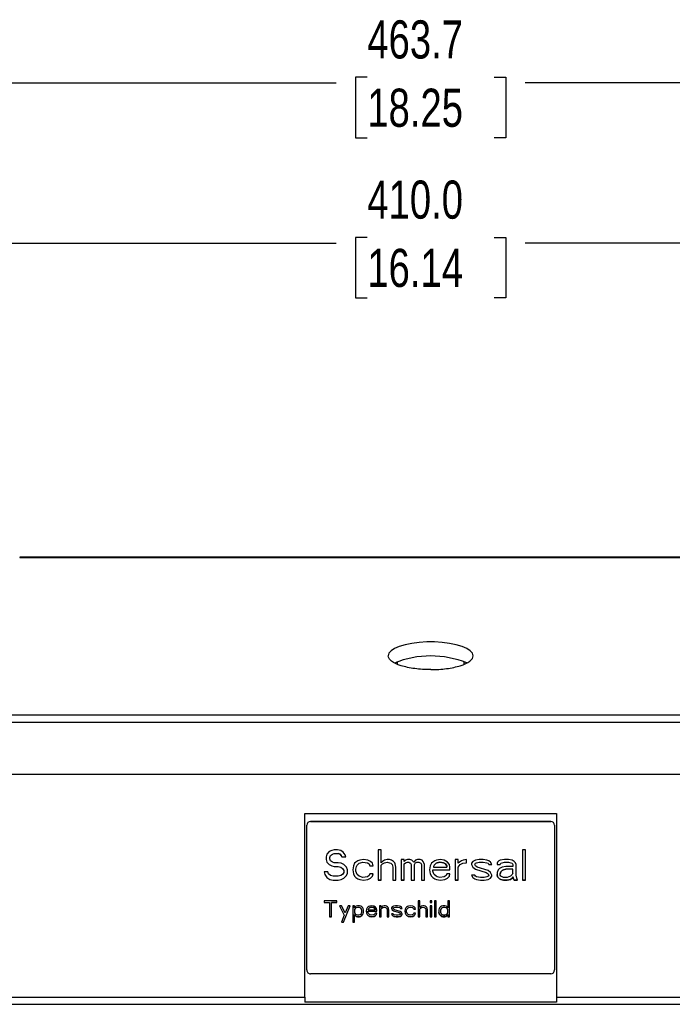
# Model space of a CAD drawing. Header units: millimetres. Extents: x 0 to 1118, y 0 to 848.
# Tile 8 of 17: x 306 to 477, y 368 to 626. Entities that reach past the tile are written whole.
import ezdxf

# ---------------------------------------------------------------- set-up
doc = ezdxf.new("R2010")
doc.units = ezdxf.units.MM
doc.layers.add('DIMENSIONS', color=140, linetype='Continuous', lineweight=25)
doc.styles.add('SLDTEXTSTYLE0', font='TXT', dxfattribs={"width": 0.75})
doc.dimstyles.new('SLDDIMSTYLE0', dxfattribs={"dimtxt": 10, "dimasz": 10, "dimexe": 0, "dimexo": 0.0625, "dimgap": 2.5, "dimtad": 0, "dimtih": 1, "dimtoh": 1, "dimdec": 1, "dimrnd": 1e-09, "dimzin": 12, "dimdsep": 46, "dimtxsty": 'SLDTEXTSTYLE0', "dimsah": 1, "dimcen": 0.09, "dimadec": 0, "dimazin": 3, "dimtfac": 1, "dimtdec": 1, "dimtofl": 0, "dimtmove": 0, "dimatfit": 3, "dimfxl": 0, "dimfrac": 2, "dimtolj": 1, "dimtzin": 12, "dimarcsym": 0})
doc.dimstyles.new('SLDDIMSTYLE2', dxfattribs={"dimtxt": 10, "dimasz": 10, "dimexe": 0, "dimexo": 0.0625, "dimgap": 2.5, "dimtad": 0, "dimtih": 1, "dimtoh": 1, "dimdec": 1, "dimrnd": 1e-09, "dimzin": 4, "dimdsep": 46, "dimtxsty": 'SLDTEXTSTYLE0', "dimsah": 1, "dimcen": 0.09, "dimadec": 0, "dimazin": 1, "dimtfac": 1, "dimtdec": 1, "dimtofl": 0, "dimtmove": 0, "dimatfit": 3, "dimfxl": 0, "dimfrac": 2, "dimtolj": 1, "dimtzin": 12, "dimarcsym": 0})

# ---------------------------------------------------------------- blocks, each defined once
blk = doc.blocks.new('_D_3')
at = {"layer": 'DIMENSIONS'}
for p, q in [((208.36, 508.12), (208.36, 571.07)), ((618.36, 508.12), (618.36, 571.07)), ((396.74, 569.37), (393.69, 569.37)), ((393.69, 569.37), (393.69, 553.49)), ((429.99, 569.37), (433.03, 569.37)), ((433.03, 569.37), (433.03, 553.49)), ((208.36, 567.89), (388.62, 567.89)), ((618.36, 567.89), (438.11, 567.89)), ((393.69, 553.49), (396.74, 553.49)), ((433.03, 553.49), (429.99, 553.49))]:
    blk.add_line(p, q, dxfattribs=at)
for points in [[(208.36, 567.89), (218.36, 566.36), (218.36, 569.43)], [(618.36, 567.89), (608.36, 569.43), (608.36, 566.36)]]:
    blk.add_solid(points, dxfattribs=at)
at = {"layer": 'DIMENSIONS', "char_height": 10, "attachment_point": 1, "style": 'SLDTEXTSTYLE0'}
for s, insert in [('410.0', (396.74, 584.29)), ('16.14', (396.74, 566.38))]:
    blk.add_mtext(s, dxfattribs=dict(at, insert=insert))
blk = doc.blocks.new('_D_4')
at = {"layer": 'DIMENSIONS'}
for p, q in [((181.53, 552.72), (181.53, 613.07)), ((645.2, 552.72), (645.2, 613.07)), ((181.53, 609.89), (388.62, 609.89)), ((396.74, 611.37), (393.69, 611.37)), ((393.69, 611.37), (393.69, 595.49)), ((429.99, 611.37), (433.03, 611.37)), ((433.03, 611.37), (433.03, 595.49)), ((645.2, 609.89), (438.11, 609.89)), ((393.69, 595.49), (396.74, 595.49)), ((433.03, 595.49), (429.99, 595.49))]:
    blk.add_line(p, q, dxfattribs=at)
for points in [[(181.53, 609.89), (191.53, 608.36), (191.53, 611.43)], [(645.2, 609.89), (635.2, 611.43), (635.2, 608.36)]]:
    blk.add_solid(points, dxfattribs=at)
at = {"layer": 'DIMENSIONS', "char_height": 10, "attachment_point": 1, "style": 'SLDTEXTSTYLE0'}
for s, insert in [('463.7', (396.74, 626.29)), ('18.25', (396.74, 608.38))]:
    blk.add_mtext(s, dxfattribs=dict(at, insert=insert))

msp = doc.modelspace()

# ---------------------------------------------------------------- linework, layer by layer
for p, q in [((521.14, 485.56), (305.59, 485.56)), ((305.59, 485.56), (305.59, 485.45)), ((305.59, 485.45), (521.14, 485.45)), ((404.61, 458.13), (404.61, 457.46)), ((422.12, 457.44), (422.12, 458.13)), ((529.57, 444.06), (297.15, 444.06)), ((297.15, 442.27), (529.57, 442.27)), ((582, 428.56), (244.72, 428.56)), ((380.36, 370.16), (380.36, 418.26)), ((380.36, 418.26), (446.36, 418.26)), ((381.86, 416.21), (444.86, 416.21)), ((381.86, 416.21), (381.86, 416.21)), ((444.86, 416.21), (381.86, 416.21)), ((444.86, 416.21), (444.86, 416.21)), ((446.36, 418.26), (446.36, 370.16)), ((380.86, 415.21), (380.86, 415.22)), ((380.86, 377.26), (380.86, 415.21)), ((445.86, 415.21), (445.86, 415.22)), ((445.86, 415.21), (445.86, 377.26)), ((386.76, 408.29), (386.09, 407.61)), ((387.42, 408.63), (386.76, 408.29)), ((388.09, 408.8), (387.42, 408.63)), ((388.92, 408.8), (388.09, 408.8)), ((389.76, 408.63), (388.92, 408.8)), ((390.42, 408.12), (389.76, 408.63)), ((390.92, 407.44), (390.42, 408.12)), ((400.42, 408.8), (399.59, 408.8)), ((399.59, 408.8), (399.59, 400.81)), ((400.42, 405.4), (400.42, 408.8)), ((438.26, 408.8), (437.42, 408.8)), ((437.42, 408.8), (437.42, 400.81)), ((438.26, 400.81), (438.26, 408.8)), ((386.09, 407.61), (385.92, 406.93)), ((385.92, 406.93), (385.92, 406.25)), ((385.92, 406.25), (386.09, 405.57)), ((385.92, 406.25), (386.09, 405.57)), ((386.09, 405.57), (386.76, 404.89)), ((386.09, 405.57), (386.09, 405.57)), ((386.09, 405.57), (386.76, 404.89)), ((386.92, 406.76), (387.09, 407.27)), ((386.92, 406.76), (387.09, 407.27)), ((386.92, 406.42), (386.92, 406.76)), ((386.92, 406.76), (386.92, 406.76)), ((387.09, 405.91), (386.92, 406.42)), ((387.09, 407.27), (387.59, 407.61)), ((387.09, 407.27), (387.59, 407.61)), ((387.09, 407.27), (387.09, 407.27)), ((387.59, 405.57), (387.09, 405.91)), ((387.59, 407.61), (388.09, 407.78)), ((387.59, 407.61), (388.09, 407.78)), ((387.59, 407.61), (387.59, 407.61)), ((388.09, 405.4), (387.59, 405.57)), ((388.09, 407.78), (389.09, 407.78)), ((388.09, 407.78), (388.09, 407.78)), ((388.09, 407.78), (389.09, 407.78)), ((389.09, 405.4), (388.09, 405.4)), ((389.09, 407.78), (389.59, 407.61)), ((389.09, 407.78), (389.09, 407.78)), ((389.59, 407.61), (389.09, 407.78)), ((389.92, 405.23), (389.09, 405.4)), ((389.59, 407.61), (389.92, 407.27)), ((389.59, 407.61), (389.59, 407.61)), ((389.92, 407.27), (389.59, 407.61)), ((389.92, 407.27), (390.09, 406.93)), ((389.92, 407.27), (389.92, 407.27)), ((390.09, 406.93), (389.92, 407.27)), ((390.09, 406.93), (391.09, 406.93)), ((390.09, 406.93), (390.09, 406.93)), ((390.09, 406.93), (391.09, 406.93)), ((391.09, 406.93), (390.92, 407.44)), ((393.76, 405.57), (393.42, 405.23)), ((394.26, 405.91), (393.76, 405.57)), ((394.76, 406.08), (394.26, 405.91)), ((394.59, 405.23), (394.92, 405.4)), ((394.59, 405.23), (394.92, 405.4)), ((395.76, 406.25), (394.76, 406.08)), ((394.92, 405.4), (395.59, 405.57)), ((394.92, 405.4), (395.59, 405.57)), ((394.92, 405.4), (394.92, 405.4)), ((395.59, 405.57), (396.76, 405.4)), ((395.59, 405.57), (395.59, 405.57)), ((395.59, 405.57), (396.76, 405.4)), ((396.92, 406.08), (395.76, 406.25)), ((396.76, 405.4), (397.26, 405.06)), ((396.76, 405.4), (396.76, 405.4)), ((396.76, 405.4), (397.26, 405.06)), ((397.59, 405.74), (396.92, 406.08)), ((398.09, 405.23), (397.59, 405.74)), ((400.76, 405.74), (400.42, 405.4)), ((401.26, 406.08), (400.76, 405.74)), ((400.76, 405.06), (401.26, 405.4)), ((400.76, 405.06), (401.26, 405.4)), ((401.92, 406.25), (401.26, 406.08)), ((401.26, 405.4), (401.92, 405.57)), ((401.26, 405.4), (401.92, 405.57)), ((401.26, 405.4), (401.26, 405.4)), ((402.59, 406.25), (401.92, 406.25)), ((401.92, 405.57), (402.59, 405.4)), ((401.92, 405.57), (402.59, 405.4)), ((401.92, 405.57), (401.92, 405.57)), ((403.09, 406.08), (402.59, 406.25)), ((402.59, 405.4), (402.92, 405.23)), ((402.59, 405.4), (402.92, 405.23)), ((402.59, 405.4), (402.59, 405.4)), ((403.59, 405.74), (403.09, 406.08)), ((403.92, 405.4), (403.59, 405.74)), ((404.09, 405.06), (403.92, 405.4)), ((406.42, 406.25), (405.59, 406.25)), ((405.59, 406.25), (405.59, 400.81)), ((406.42, 405.74), (406.42, 406.25)), ((406.76, 406.08), (406.42, 405.74)), ((406.42, 405.06), (406.76, 405.4)), ((406.42, 405.06), (406.76, 405.4)), ((407.26, 406.25), (406.76, 406.08)), ((406.76, 405.4), (407.26, 405.57)), ((406.76, 405.4), (407.26, 405.57)), ((406.76, 405.4), (406.76, 405.4)), ((407.92, 406.25), (407.26, 406.25)), ((407.26, 405.57), (407.59, 405.57)), ((407.26, 405.57), (407.26, 405.57)), ((407.26, 405.57), (407.59, 405.57)), ((407.59, 405.57), (407.92, 405.4)), ((407.59, 405.57), (407.59, 405.57)), ((407.59, 405.57), (407.92, 405.4)), ((408.42, 406.08), (407.92, 406.25)), ((407.92, 405.4), (408.09, 405.23)), ((407.92, 405.4), (407.92, 405.4)), ((407.92, 405.4), (408.09, 405.23)), ((408.92, 405.57), (408.42, 406.08)), ((409.42, 406.08), (408.92, 405.57)), ((409.26, 405.23), (409.42, 405.4)), ((409.26, 405.23), (409.42, 405.4)), ((409.92, 406.25), (409.42, 406.08)), ((409.42, 405.4), (409.76, 405.57)), ((409.42, 405.4), (409.76, 405.57)), ((409.42, 405.4), (409.42, 405.4)), ((409.76, 405.57), (410.26, 405.57)), ((409.76, 405.57), (409.76, 405.57)), ((409.76, 405.57), (410.26, 405.57)), ((410.59, 406.25), (409.92, 406.25)), ((410.26, 405.57), (410.59, 405.4)), ((410.26, 405.57), (410.26, 405.57)), ((410.26, 405.57), (410.59, 405.4)), ((411.09, 406.08), (410.59, 406.25)), ((410.59, 405.4), (410.76, 405.23)), ((410.59, 405.4), (410.59, 405.4)), ((410.59, 405.4), (410.76, 405.23)), ((411.42, 405.74), (411.09, 406.08)), ((411.76, 404.89), (411.42, 405.74)), ((413.92, 405.57), (413.59, 405.23)), ((414.42, 405.91), (413.92, 405.57)), ((414.92, 406.08), (414.42, 405.91)), ((414.76, 405.23), (415.09, 405.4)), ((415.09, 405.4), (414.76, 405.23)), ((415.92, 406.25), (414.92, 406.08)), ((415.09, 405.4), (415.76, 405.57)), ((415.76, 405.57), (415.09, 405.4)), ((415.09, 405.4), (415.09, 405.4)), ((415.76, 405.57), (416.76, 405.4)), ((415.76, 405.57), (415.76, 405.57)), ((416.76, 405.4), (415.76, 405.57)), ((416.92, 406.08), (415.92, 406.25)), ((416.76, 405.4), (417.26, 405.06)), ((416.76, 405.4), (416.76, 405.4)), ((417.26, 405.06), (416.76, 405.4)), ((417.76, 405.57), (416.92, 406.08)), ((418.26, 404.89), (417.76, 405.57)), ((420.59, 406.25), (419.76, 406.25)), ((419.76, 406.25), (419.76, 400.81)), ((420.59, 405.23), (420.59, 406.25)), ((420.92, 405.57), (420.59, 405.23)), ((421.42, 405.91), (420.92, 405.57)), ((421.92, 406.08), (421.42, 405.91)), ((421.76, 405.23), (422.76, 405.4)), ((421.76, 405.23), (422.76, 405.4)), ((422.76, 406.25), (421.92, 406.08)), ((422.76, 405.4), (422.76, 406.25)), ((424.42, 405.74), (424.09, 405.23)), ((425.09, 406.08), (424.42, 405.74)), ((426.09, 406.25), (425.09, 406.08)), ((425.09, 405.23), (425.42, 405.4)), ((425.09, 405.23), (425.42, 405.4)), ((425.42, 405.4), (426.09, 405.57)), ((425.42, 405.4), (426.09, 405.57)), ((425.42, 405.4), (425.42, 405.4)), ((427.09, 406.25), (426.09, 406.25)), ((426.09, 405.57), (427.09, 405.57)), ((426.09, 405.57), (426.09, 405.57)), ((426.09, 405.57), (427.09, 405.57)), ((428.09, 406.08), (427.09, 406.25)), ((427.09, 405.57), (428.09, 405.4)), ((427.09, 405.57), (427.09, 405.57)), ((427.09, 405.57), (428.09, 405.4)), ((428.59, 405.91), (428.09, 406.08)), ((428.09, 405.4), (428.42, 405.23)), ((428.09, 405.4), (428.09, 405.4)), ((428.09, 405.4), (428.42, 405.23)), ((429.09, 405.57), (428.59, 405.91)), ((429.42, 404.89), (429.09, 405.57)), ((430.92, 405.57), (430.76, 405.23)), ((431.26, 405.91), (430.92, 405.57)), ((431.59, 406.08), (431.26, 405.91)), ((432.76, 406.25), (431.59, 406.08)), ((431.76, 405.23), (432.09, 405.4)), ((431.76, 405.23), (432.09, 405.4)), ((432.09, 405.4), (432.76, 405.57)), ((432.09, 405.4), (432.76, 405.57)), ((432.09, 405.4), (432.09, 405.4)), ((433.76, 406.25), (432.76, 406.25)), ((432.76, 405.57), (433.76, 405.57)), ((432.76, 405.57), (432.76, 405.57)), ((432.76, 405.57), (433.76, 405.57)), ((434.76, 406.08), (433.76, 406.25)), ((433.76, 405.57), (434.42, 405.4)), ((433.76, 405.57), (433.76, 405.57)), ((433.76, 405.57), (434.42, 405.4)), ((434.42, 405.4), (434.76, 405.23)), ((434.42, 405.4), (434.42, 405.4)), ((434.42, 405.4), (434.76, 405.23)), ((435.26, 405.74), (434.76, 406.08)), ((435.59, 405.4), (435.26, 405.74)), ((435.76, 404.89), (435.59, 405.4)), ((386.42, 403.02), (385.42, 403.02)), ((385.42, 403.02), (385.59, 402.34)), ((385.42, 403.02), (385.59, 402.34)), ((386.59, 402.51), (386.42, 403.02)), ((386.76, 404.89), (387.42, 404.55)), ((386.76, 404.89), (387.42, 404.55)), ((386.76, 404.89), (386.76, 404.89)), ((387.42, 404.55), (388.09, 404.38)), ((387.42, 404.55), (388.09, 404.38)), ((387.42, 404.55), (387.42, 404.55)), ((388.09, 404.38), (389.09, 404.38)), ((388.09, 404.38), (389.09, 404.38)), ((388.09, 404.38), (388.09, 404.38)), ((389.09, 404.38), (389.76, 404.21)), ((389.09, 404.38), (389.76, 404.21)), ((389.09, 404.38), (389.09, 404.38)), ((389.76, 404.21), (390.26, 403.87)), ((389.76, 404.21), (390.26, 403.87)), ((389.76, 404.21), (389.76, 404.21)), ((390.59, 404.89), (389.92, 405.23)), ((390.26, 403.87), (390.59, 403.36)), ((390.26, 403.87), (390.59, 403.36)), ((390.26, 403.87), (390.26, 403.87)), ((390.59, 402.85), (390.26, 402.34)), ((391.26, 404.21), (390.59, 404.89)), ((390.59, 403.36), (390.59, 402.85)), ((390.59, 403.36), (390.59, 403.36)), ((391.59, 403.53), (391.26, 404.21)), ((391.59, 402.68), (391.59, 403.53)), ((393.09, 404.55), (392.92, 403.53)), ((392.92, 403.53), (393.09, 402.51)), ((392.92, 403.53), (393.09, 402.51)), ((393.42, 405.23), (393.09, 404.55)), ((393.76, 403.7), (393.92, 404.38)), ((393.76, 403.7), (393.92, 404.38)), ((393.76, 403.19), (393.76, 403.7)), ((393.76, 403.7), (393.76, 403.7)), ((394.09, 402.34), (393.76, 403.19)), ((393.92, 404.38), (394.09, 404.72)), ((393.92, 404.38), (394.09, 404.72)), ((393.92, 404.38), (393.92, 404.38)), ((394.09, 404.72), (394.59, 405.23)), ((394.09, 404.72), (394.59, 405.23)), ((394.09, 404.72), (394.09, 404.72)), ((394.59, 405.23), (394.59, 405.23)), ((397.26, 405.06), (397.42, 404.55)), ((397.26, 405.06), (397.26, 405.06)), ((397.26, 405.06), (397.42, 404.55)), ((397.42, 404.55), (398.26, 404.55)), ((397.42, 404.55), (397.42, 404.55)), ((397.42, 404.55), (398.25, 404.55)), ((398.26, 404.55), (398.09, 405.23)), ((400.42, 404.72), (400.76, 405.06)), ((400.42, 404.72), (400.76, 405.06)), ((400.42, 400.81), (400.42, 404.72)), ((400.42, 404.72), (400.42, 404.72)), ((400.76, 405.06), (400.76, 405.06)), ((402.92, 405.23), (403.26, 404.89)), ((402.92, 405.23), (403.26, 404.89)), ((402.92, 405.23), (402.92, 405.23)), ((403.26, 404.89), (403.42, 404.21)), ((403.26, 404.89), (403.42, 404.21)), ((403.26, 404.89), (403.26, 404.89)), ((403.42, 404.21), (403.42, 400.81)), ((403.42, 404.21), (403.42, 404.21)), ((404.26, 404.21), (404.09, 405.06)), ((404.26, 400.81), (404.26, 404.21)), ((406.42, 400.81), (406.42, 405.06)), ((406.42, 405.06), (406.42, 405.06)), ((408.09, 405.23), (408.26, 404.89)), ((408.09, 405.23), (408.09, 405.23)), ((408.09, 405.23), (408.26, 404.89)), ((408.26, 404.89), (408.26, 400.81)), ((408.26, 404.89), (408.26, 404.89)), ((409.09, 404.89), (409.26, 405.23)), ((409.09, 404.89), (409.26, 405.23)), ((409.09, 400.81), (409.09, 404.89)), ((409.09, 404.89), (409.09, 404.89)), ((409.26, 405.23), (409.26, 405.23)), ((410.76, 405.23), (410.92, 404.89)), ((410.76, 405.23), (410.76, 405.23)), ((410.76, 405.23), (410.92, 404.89)), ((410.92, 404.89), (410.92, 400.81)), ((410.92, 404.89), (410.92, 404.89)), ((411.76, 400.81), (411.76, 404.89)), ((413.26, 404.55), (413.09, 403.53)), ((413.09, 403.53), (413.26, 402.51)), ((413.09, 403.53), (413.26, 402.51)), ((413.59, 405.23), (413.26, 404.55)), ((413.92, 403.19), (413.92, 403.53)), ((413.92, 403.53), (418.42, 403.53)), ((413.92, 403.53), (418.42, 403.53)), ((413.92, 403.53), (413.92, 403.53)), ((414.09, 402.68), (413.92, 403.19)), ((414.26, 404.72), (414.09, 404.38)), ((414.26, 404.72), (414.09, 404.38)), ((414.09, 404.38), (414.09, 404.21)), ((414.09, 404.38), (414.09, 404.38)), ((414.09, 404.21), (417.59, 404.21)), ((414.26, 404.72), (414.76, 405.23)), ((414.76, 405.23), (414.26, 404.72)), ((414.26, 404.72), (414.26, 404.72)), ((414.76, 405.23), (414.76, 405.23)), ((417.26, 405.06), (417.59, 404.55)), ((417.26, 405.06), (417.26, 405.06)), ((417.59, 404.55), (417.26, 405.06)), ((417.59, 404.55), (417.59, 404.21)), ((417.59, 404.55), (417.59, 404.55)), ((418.42, 404.21), (418.26, 404.89)), ((418.42, 403.53), (418.42, 404.21)), ((420.59, 404.21), (421.09, 404.89)), ((420.59, 404.21), (421.09, 404.89)), ((420.59, 400.81), (420.59, 404.21)), ((420.59, 404.21), (420.59, 404.21)), ((421.09, 404.89), (421.76, 405.23)), ((421.09, 404.89), (421.76, 405.23)), ((421.09, 404.89), (421.09, 404.89)), ((421.76, 405.23), (421.76, 405.23)), ((424.09, 405.23), (424.09, 404.89)), ((424.09, 404.89), (424.42, 404.21)), ((424.09, 404.89), (424.42, 404.21)), ((424.42, 404.21), (425.09, 403.7)), ((424.42, 404.21), (424.42, 404.21)), ((424.42, 404.21), (425.09, 403.7)), ((424.92, 404.89), (425.09, 405.23)), ((424.92, 404.89), (425.09, 405.23)), ((425.09, 404.55), (424.92, 404.89)), ((424.92, 404.89), (424.92, 404.89)), ((425.09, 405.23), (425.09, 405.23)), ((425.59, 404.21), (425.09, 404.55)), ((425.09, 403.7), (427.92, 402.85)), ((425.09, 403.7), (425.09, 403.7)), ((425.09, 403.7), (427.92, 402.85)), ((428.42, 403.36), (425.59, 404.21)), ((427.92, 402.85), (428.42, 402.51)), ((427.92, 402.85), (427.92, 402.85)), ((427.92, 402.85), (428.42, 402.51)), ((428.42, 405.23), (428.59, 404.89)), ((428.42, 405.23), (428.42, 405.23)), ((428.42, 405.23), (428.59, 404.89)), ((429.09, 402.85), (428.42, 403.36)), ((428.59, 404.89), (429.42, 404.89)), ((428.59, 404.89), (428.59, 404.89)), ((428.59, 404.89), (429.42, 404.89)), ((429.42, 402.17), (429.09, 402.85)), ((430.76, 405.23), (430.76, 404.89)), ((430.76, 404.89), (431.59, 404.89)), ((430.76, 404.89), (431.59, 404.89)), ((431.09, 403.53), (430.76, 402.85)), ((430.76, 402.85), (430.76, 402.34)), ((431.42, 403.87), (431.09, 403.53)), ((432.09, 404.21), (431.42, 403.87)), ((431.59, 404.89), (431.76, 405.23)), ((431.59, 404.89), (431.76, 405.23)), ((431.59, 404.89), (431.59, 404.89)), ((431.59, 402.51), (431.76, 403.02)), ((431.76, 403.02), (431.59, 402.51)), ((431.76, 405.23), (431.76, 405.23)), ((431.76, 403.02), (432.09, 403.36)), ((432.09, 403.36), (431.76, 403.02)), ((431.76, 403.02), (431.76, 403.02)), ((433.09, 404.38), (432.09, 404.21)), ((432.09, 403.36), (432.42, 403.53)), ((432.42, 403.53), (432.09, 403.36)), ((432.09, 403.36), (432.09, 403.36)), ((432.42, 403.53), (433.09, 403.7)), ((433.09, 403.7), (432.42, 403.53)), ((432.42, 403.53), (432.42, 403.53)), ((434.92, 404.38), (433.09, 404.38)), ((434.92, 403.7), (433.09, 403.7)), ((433.09, 403.7), (433.09, 403.7)), ((434.92, 403.7), (433.09, 403.7)), ((434.76, 405.23), (434.92, 404.89)), ((434.76, 405.23), (434.76, 405.23)), ((434.76, 405.23), (434.92, 404.89)), ((434.92, 404.89), (434.92, 404.38)), ((434.92, 404.89), (434.92, 404.89)), ((434.92, 402.68), (434.92, 403.7)), ((434.92, 403.7), (434.92, 403.7)), ((435.76, 402.17), (435.76, 404.89)), ((385.59, 402.34), (386.09, 401.49)), ((385.59, 402.34), (386.09, 401.49)), ((385.59, 402.34), (385.59, 402.34)), ((386.09, 401.49), (386.92, 400.98)), ((386.09, 401.49), (386.92, 400.98)), ((386.09, 401.49), (386.09, 401.49)), ((387.09, 402), (386.59, 402.51)), ((386.92, 400.98), (387.76, 400.81)), ((386.92, 400.98), (387.76, 400.81)), ((386.92, 400.98), (386.92, 400.98)), ((387.76, 401.83), (387.09, 402)), ((389.09, 401.83), (387.76, 401.83)), ((387.76, 400.81), (389.09, 400.81)), ((387.76, 400.81), (389.09, 400.81)), ((387.76, 400.81), (387.76, 400.81)), ((389.76, 402), (389.09, 401.83)), ((389.09, 400.81), (389.92, 400.98)), ((389.09, 400.81), (389.92, 400.98)), ((389.09, 400.81), (389.09, 400.81)), ((390.26, 402.34), (389.76, 402)), ((389.92, 400.98), (390.59, 401.32)), ((389.92, 400.98), (390.59, 401.32)), ((389.92, 400.98), (389.92, 400.98)), ((390.59, 401.32), (391.26, 402)), ((390.59, 401.32), (391.26, 402)), ((390.59, 401.32), (390.59, 401.32)), ((391.26, 402), (391.59, 402.68)), ((391.26, 402), (391.59, 402.68)), ((391.26, 402), (391.26, 402)), ((393.09, 402.51), (393.42, 401.83)), ((393.09, 402.51), (393.09, 402.51)), ((393.09, 402.51), (393.42, 401.83)), ((393.42, 401.83), (393.76, 401.49)), ((393.42, 401.83), (393.76, 401.49)), ((393.42, 401.83), (393.42, 401.83)), ((393.76, 401.49), (394.26, 401.15)), ((393.76, 401.49), (394.26, 401.15)), ((393.76, 401.49), (393.76, 401.49)), ((394.59, 401.83), (394.09, 402.34)), ((394.26, 401.15), (394.76, 400.98)), ((394.26, 401.15), (394.76, 400.98)), ((394.26, 401.15), (394.26, 401.15)), ((395.59, 401.49), (394.59, 401.83)), ((394.76, 400.98), (395.76, 400.81)), ((394.76, 400.98), (395.76, 400.81)), ((394.76, 400.98), (394.76, 400.98)), ((396.76, 401.66), (395.59, 401.49)), ((395.76, 400.81), (396.92, 400.98)), ((395.76, 400.81), (396.92, 400.98)), ((395.76, 400.81), (395.76, 400.81)), ((397.26, 402), (396.76, 401.66)), ((396.92, 400.98), (397.59, 401.32)), ((396.92, 400.98), (397.59, 401.32)), ((396.92, 400.98), (396.92, 400.98)), ((397.42, 402.51), (397.26, 402)), ((398.26, 402.51), (397.42, 402.51)), ((397.59, 401.32), (398.09, 401.83)), ((397.59, 401.32), (398.09, 401.83)), ((397.59, 401.32), (397.59, 401.32)), ((398.09, 401.83), (398.26, 402.51)), ((398.09, 401.83), (398.25, 402.51)), ((398.09, 401.83), (398.09, 401.83)), ((399.59, 400.81), (400.42, 400.81)), ((400.42, 400.81), (399.59, 400.81)), ((403.42, 400.81), (404.26, 400.81)), ((403.42, 400.81), (404.26, 400.81)), ((405.59, 400.81), (406.42, 400.81)), ((406.42, 400.81), (405.59, 400.81)), ((408.26, 400.81), (409.09, 400.81)), ((408.26, 400.81), (409.09, 400.81)), ((410.92, 400.81), (411.76, 400.81)), ((410.92, 400.81), (411.76, 400.81)), ((413.26, 402.51), (413.59, 401.83)), ((413.26, 402.51), (413.26, 402.51)), ((413.26, 402.51), (413.59, 401.83)), ((413.59, 401.83), (413.92, 401.49)), ((413.59, 401.83), (413.92, 401.49)), ((413.59, 401.83), (413.59, 401.83)), ((413.92, 401.49), (414.42, 401.15)), ((413.92, 401.49), (414.42, 401.15)), ((413.92, 401.49), (413.92, 401.49)), ((414.26, 402.34), (414.09, 402.68)), ((414.76, 401.83), (414.26, 402.34)), ((414.42, 401.15), (414.92, 400.98)), ((414.42, 401.15), (414.92, 400.98)), ((414.42, 401.15), (414.42, 401.15)), ((415.09, 401.66), (414.76, 401.83)), ((414.92, 400.98), (415.92, 400.81)), ((414.92, 400.98), (415.92, 400.81)), ((414.92, 400.98), (414.92, 400.98)), ((415.76, 401.49), (415.09, 401.66)), ((416.92, 401.66), (415.76, 401.49)), ((415.92, 400.81), (417.09, 400.98)), ((415.92, 400.81), (417.09, 400.98)), ((415.92, 400.81), (415.92, 400.81)), ((417.42, 402), (416.92, 401.66)), ((417.09, 400.98), (417.76, 401.32)), ((417.09, 400.98), (417.76, 401.32)), ((417.09, 400.98), (417.09, 400.98)), ((417.59, 402.51), (417.42, 402)), ((418.42, 402.51), (417.59, 402.51)), ((417.76, 401.32), (418.26, 401.83)), ((417.76, 401.32), (418.26, 401.83)), ((417.76, 401.32), (417.76, 401.32)), ((418.26, 401.83), (418.42, 402.51)), ((418.26, 401.83), (418.42, 402.51)), ((418.26, 401.83), (418.26, 401.83)), ((419.76, 400.81), (420.59, 400.81)), ((420.59, 400.81), (419.76, 400.81)), ((424.92, 402.17), (424.09, 402.17)), ((424.09, 402.17), (424.42, 401.49)), ((424.09, 402.17), (424.42, 401.49)), ((424.42, 401.49), (424.92, 401.15)), ((424.42, 401.49), (424.92, 401.15)), ((424.42, 401.49), (424.42, 401.49)), ((425.09, 401.83), (424.92, 402.17)), ((424.92, 401.15), (425.42, 400.98)), ((424.92, 401.15), (425.42, 400.98)), ((424.92, 401.15), (424.92, 401.15)), ((425.42, 401.66), (425.09, 401.83)), ((426.42, 401.49), (425.42, 401.66)), ((425.42, 400.98), (426.42, 400.81)), ((425.42, 400.98), (426.42, 400.81)), ((425.42, 400.98), (425.42, 400.98)), ((427.42, 401.49), (426.42, 401.49)), ((426.42, 400.81), (427.42, 400.81)), ((426.42, 400.81), (427.42, 400.81)), ((426.42, 400.81), (426.42, 400.81)), ((428.09, 401.66), (427.42, 401.49)), ((427.42, 400.81), (428.42, 400.98)), ((427.42, 400.81), (428.42, 400.98)), ((427.42, 400.81), (427.42, 400.81)), ((428.42, 401.83), (428.09, 401.66)), ((428.42, 402.51), (428.59, 402.17)), ((428.42, 402.51), (428.59, 402.17)), ((428.42, 402.51), (428.42, 402.51)), ((428.59, 402.17), (428.42, 401.83)), ((428.42, 400.98), (429.09, 401.32)), ((428.42, 400.98), (429.09, 401.32)), ((428.42, 400.98), (428.42, 400.98)), ((428.59, 402.17), (428.59, 402.17)), ((429.09, 401.32), (429.42, 401.83)), ((429.09, 401.32), (429.42, 401.83)), ((429.09, 401.32), (429.09, 401.32)), ((429.42, 401.83), (429.42, 402.17)), ((430.76, 402.34), (430.92, 401.66)), ((430.92, 401.66), (430.76, 402.34)), ((430.92, 401.66), (431.42, 401.15)), ((431.42, 401.15), (430.92, 401.66)), ((430.92, 401.66), (430.92, 401.66)), ((431.42, 401.15), (431.76, 400.98)), ((431.76, 400.98), (431.42, 401.15)), ((431.42, 401.15), (431.42, 401.15)), ((431.59, 402.17), (431.59, 402.51)), ((431.59, 402.51), (431.59, 402.51)), ((431.76, 401.83), (431.59, 402.17)), ((432.42, 401.49), (431.76, 401.83)), ((431.76, 400.98), (432.42, 400.81)), ((432.42, 400.81), (431.76, 400.98)), ((431.76, 400.98), (431.76, 400.98)), ((433.42, 401.49), (432.42, 401.49)), ((432.42, 400.81), (433.42, 400.81)), ((433.42, 400.81), (432.42, 400.81)), ((432.42, 400.81), (432.42, 400.81)), ((434.26, 401.83), (433.42, 401.49)), ((433.42, 400.81), (434.26, 400.98)), ((434.26, 400.98), (433.42, 400.81)), ((433.42, 400.81), (433.42, 400.81)), ((434.76, 402.34), (434.26, 401.83)), ((434.26, 400.98), (434.76, 401.32)), ((434.76, 401.32), (434.26, 400.98)), ((434.26, 400.98), (434.26, 400.98)), ((434.92, 402.68), (434.76, 402.34)), ((434.76, 401.32), (434.92, 401.66)), ((434.92, 401.66), (434.76, 401.32)), ((434.76, 401.32), (434.76, 401.32)), ((434.92, 401.66), (435.09, 401.15)), ((435.09, 401.15), (434.92, 401.66)), ((434.92, 401.66), (434.92, 401.66)), ((435.09, 401.15), (435.26, 400.81)), ((435.26, 400.81), (435.09, 401.15)), ((435.09, 401.15), (435.09, 401.15)), ((435.26, 400.81), (436.09, 400.81)), ((436.09, 400.81), (435.26, 400.81)), ((435.26, 400.81), (435.26, 400.81)), ((435.92, 401.32), (435.76, 402.17)), ((436.09, 400.81), (435.92, 401.32)), ((437.42, 400.81), (438.26, 400.81)), ((438.26, 400.81), (437.42, 400.81)), ((388.75, 395.43), (385.42, 395.43)), ((385.42, 395.43), (385.42, 394.99)), ((388.75, 394.99), (388.75, 395.43)), ((410.53, 395.43), (410.1, 395.43)), ((410.1, 395.43), (410.1, 391.24)), ((410.53, 393.65), (410.53, 395.43)), ((413.68, 395.43), (413.25, 395.43)), ((413.25, 395.43), (413.25, 394.99)), ((413.68, 394.99), (413.68, 395.43)), ((414.82, 395.43), (414.38, 395.43)), ((414.38, 395.43), (414.38, 391.24)), ((414.82, 391.24), (414.82, 395.43)), ((418.32, 395.43), (417.88, 395.43)), ((417.88, 395.43), (417.88, 393.56)), ((418.32, 391.24), (418.32, 395.43)), ((385.42, 395), (386.82, 395)), ((385.42, 394.99), (386.82, 394.99)), ((386.82, 394.99), (386.82, 395)), ((386.82, 394.99), (386.82, 391.24)), ((388.75, 395), (387.35, 395)), ((387.35, 394.99), (387.35, 395)), ((387.35, 391.24), (387.35, 394.99)), ((387.35, 394.99), (388.75, 394.99)), ((389.45, 394.1), (390.67, 391.6)), ((389.97, 394.1), (389.45, 394.1)), ((389.45, 394.1), (390.67, 391.61)), ((390.93, 392.22), (389.97, 394.1)), ((390.5, 389.81), (392.25, 394.1)), ((390.5, 389.82), (392.24, 394.1)), ((391.72, 394.1), (390.93, 392.22)), ((392.25, 394.1), (391.72, 394.1)), ((393.38, 394.1), (392.95, 394.1)), ((392.95, 394.1), (392.95, 389.81)), ((393.38, 393.56), (393.38, 394.1)), ((393.47, 393.74), (393.38, 393.56)), ((393.56, 393.39), (393.38, 393.12)), ((393.56, 393.38), (393.38, 393.11)), ((393.38, 393.12), (393.38, 393.11)), ((393.38, 393.11), (393.38, 392.22)), ((393.65, 393.92), (393.47, 393.74)), ((393.82, 393.57), (393.56, 393.39)), ((393.82, 393.56), (393.56, 393.38)), ((393.56, 393.39), (393.56, 393.38)), ((393.82, 394.01), (393.65, 393.92)), ((394.17, 394.1), (393.82, 394.01)), ((394.17, 393.66), (393.82, 393.57)), ((394.17, 393.65), (393.82, 393.56)), ((393.82, 393.57), (393.82, 393.56)), ((394.7, 394.1), (394.17, 394.1)), ((394.17, 393.66), (394.17, 393.65)), ((394.7, 393.66), (394.17, 393.66)), ((394.7, 393.65), (394.17, 393.65)), ((395.05, 394.01), (394.7, 394.1)), ((394.7, 393.66), (394.7, 393.65)), ((395.05, 393.48), (394.7, 393.66)), ((395.05, 393.47), (394.7, 393.65)), ((395.31, 393.83), (395.05, 394.01)), ((395.05, 393.48), (395.05, 393.47)), ((395.22, 393.21), (395.05, 393.48)), ((395.22, 393.2), (395.05, 393.47)), ((395.22, 393.21), (395.22, 393.2)), ((395.31, 392.94), (395.22, 393.21)), ((395.31, 392.94), (395.22, 393.2)), ((395.57, 393.56), (395.31, 393.83)), ((395.31, 392.4), (395.31, 392.94)), ((395.31, 392.94), (395.31, 392.94)), ((395.66, 393.38), (395.57, 393.56)), ((395.75, 393.02), (395.66, 393.38)), ((395.75, 392.31), (395.75, 393.02)), ((396.53, 393.2), (396.45, 392.67)), ((396.45, 392.67), (396.53, 392.13)), ((396.45, 392.67), (396.53, 392.14)), ((396.71, 393.56), (396.53, 393.2)), ((396.88, 393.74), (396.71, 393.56)), ((397.15, 393.92), (396.88, 393.74)), ((396.88, 392.68), (399.25, 392.68)), ((396.88, 392.67), (396.88, 392.68)), ((396.88, 392.49), (396.88, 392.67)), ((396.88, 392.67), (399.25, 392.67)), ((396.97, 392.22), (396.88, 392.49)), ((397.06, 393.3), (396.97, 393.12)), ((397.06, 393.29), (396.97, 393.11)), ((396.97, 393.12), (396.97, 393.11)), ((396.97, 393.11), (396.97, 393.02)), ((396.97, 393.02), (398.81, 393.02)), ((397.32, 393.57), (397.06, 393.3)), ((397.06, 393.29), (397.32, 393.56)), ((397.06, 393.29), (397.06, 393.3)), ((397.41, 394.01), (397.15, 393.92)), ((397.5, 393.66), (397.32, 393.57)), ((397.32, 393.56), (397.5, 393.65)), ((397.32, 393.57), (397.32, 393.56)), ((397.93, 394.1), (397.41, 394.01)), ((397.85, 393.75), (397.5, 393.66)), ((397.5, 393.65), (397.85, 393.74)), ((397.5, 393.66), (397.5, 393.65)), ((397.85, 393.75), (397.85, 393.74)), ((398.37, 393.66), (397.85, 393.75)), ((397.85, 393.74), (398.37, 393.65)), ((398.46, 394.01), (397.93, 394.1)), ((398.37, 393.66), (398.37, 393.65)), ((398.63, 393.48), (398.37, 393.66)), ((398.37, 393.65), (398.63, 393.47)), ((398.9, 393.74), (398.46, 394.01)), ((398.63, 393.48), (398.63, 393.47)), ((398.81, 393.21), (398.63, 393.48)), ((398.63, 393.47), (398.81, 393.2)), ((398.81, 393.21), (398.81, 393.2)), ((398.81, 393.2), (398.81, 393.02)), ((399.16, 393.38), (398.9, 393.74)), ((399.25, 393.02), (399.16, 393.38)), ((399.25, 392.67), (399.25, 393.02)), ((400.38, 394.1), (399.95, 394.1)), ((399.95, 394.1), (399.95, 391.24)), ((400.38, 393.65), (400.38, 394.1)), ((400.56, 393.83), (400.38, 393.65)), ((400.38, 393.3), (400.56, 393.48)), ((400.38, 393.29), (400.56, 393.47)), ((400.38, 393.29), (400.38, 393.3)), ((400.38, 391.24), (400.38, 393.29)), ((400.82, 394.01), (400.56, 393.83)), ((400.56, 393.48), (400.82, 393.66)), ((400.56, 393.47), (400.82, 393.65)), ((400.56, 393.47), (400.56, 393.48)), ((401.17, 394.1), (400.82, 394.01)), ((400.82, 393.66), (401.17, 393.75)), ((400.82, 393.65), (401.17, 393.74)), ((400.82, 393.65), (400.82, 393.66)), ((401.52, 394.1), (401.17, 394.1)), ((401.17, 393.74), (401.17, 393.75)), ((401.17, 393.75), (401.52, 393.66)), ((401.17, 393.74), (401.52, 393.65)), ((401.78, 394.01), (401.52, 394.1)), ((401.52, 393.65), (401.52, 393.66)), ((401.52, 393.66), (401.7, 393.57)), ((401.52, 393.65), (401.7, 393.56)), ((401.7, 393.56), (401.7, 393.57)), ((401.7, 393.57), (401.87, 393.39)), ((401.7, 393.56), (401.87, 393.38)), ((402.05, 393.83), (401.78, 394.01)), ((401.87, 393.38), (401.87, 393.39)), ((401.87, 393.39), (401.96, 392.94)), ((401.87, 393.38), (401.96, 392.94)), ((401.96, 392.94), (401.96, 391.24)), ((401.96, 392.94), (401.96, 392.94)), ((402.22, 393.65), (402.05, 393.83)), ((402.31, 393.38), (402.22, 393.65)), ((402.4, 392.94), (402.31, 393.38)), ((402.4, 391.24), (402.4, 392.94)), ((403.27, 393.83), (403.1, 393.56)), ((403.1, 393.56), (403.1, 393.38)), ((403.1, 393.39), (403.27, 393.03)), ((403.1, 393.38), (403.27, 393.02)), ((403.62, 394.01), (403.27, 393.83)), ((403.27, 393.02), (403.27, 393.03)), ((403.27, 393.03), (403.62, 392.77)), ((403.27, 393.02), (403.62, 392.76)), ((403.53, 393.39), (403.62, 393.57)), ((403.53, 393.38), (403.62, 393.56)), ((403.53, 393.39), (403.53, 393.38)), ((403.62, 393.2), (403.53, 393.38)), ((404.15, 394.1), (403.62, 394.01)), ((403.62, 393.57), (403.8, 393.66)), ((403.62, 393.56), (403.8, 393.65)), ((403.62, 393.56), (403.62, 393.57)), ((403.88, 393.02), (403.62, 393.2)), ((403.62, 392.76), (403.62, 392.77)), ((403.62, 392.77), (405.11, 392.32)), ((403.62, 392.76), (405.11, 392.31)), ((403.8, 393.66), (404.15, 393.75)), ((403.8, 393.65), (404.15, 393.74)), ((403.8, 393.65), (403.8, 393.66)), ((405.37, 392.58), (403.88, 393.02)), ((404.67, 394.1), (404.15, 394.1)), ((404.15, 393.74), (404.15, 393.75)), ((404.15, 393.75), (404.67, 393.75)), ((404.15, 393.74), (404.67, 393.74)), ((405.2, 394.01), (404.67, 394.1)), ((404.67, 393.74), (404.67, 393.75)), ((404.67, 393.75), (405.2, 393.66)), ((404.67, 393.74), (405.2, 393.65)), ((405.46, 393.92), (405.2, 394.01)), ((405.2, 393.65), (405.2, 393.66)), ((405.2, 393.66), (405.37, 393.57)), ((405.2, 393.65), (405.37, 393.56)), ((405.37, 393.56), (405.37, 393.57)), ((405.37, 393.57), (405.46, 393.39)), ((405.37, 393.56), (405.46, 393.38)), ((405.72, 392.31), (405.37, 392.58)), ((405.72, 393.74), (405.46, 393.92)), ((405.46, 393.38), (405.46, 393.39)), ((405.46, 393.39), (405.89, 393.39)), ((405.46, 393.38), (405.9, 393.38)), ((405.9, 393.38), (405.72, 393.74)), ((406.68, 393.2), (406.6, 392.67)), ((406.6, 392.67), (406.68, 392.13)), ((406.6, 392.67), (406.68, 392.14)), ((406.86, 393.56), (406.68, 393.2)), ((407.03, 393.74), (406.86, 393.56)), ((407.3, 393.92), (407.03, 393.74)), ((407.03, 392.77), (407.12, 393.12)), ((407.03, 392.76), (407.12, 393.11)), ((407.03, 392.76), (407.03, 392.77)), ((407.03, 392.49), (407.03, 392.76)), ((407.21, 392.04), (407.03, 392.49)), ((407.12, 393.12), (407.21, 393.3)), ((407.12, 393.11), (407.21, 393.29)), ((407.12, 393.11), (407.12, 393.12)), ((407.21, 393.3), (407.47, 393.57)), ((407.21, 393.29), (407.47, 393.56)), ((407.21, 393.29), (407.21, 393.3)), ((407.56, 394.01), (407.3, 393.92)), ((407.47, 393.57), (407.65, 393.66)), ((407.47, 393.56), (407.65, 393.65)), ((407.47, 393.56), (407.47, 393.57)), ((408.08, 394.1), (407.56, 394.01)), ((407.65, 393.66), (408, 393.75)), ((407.65, 393.65), (408, 393.74)), ((407.65, 393.65), (407.65, 393.66)), ((408, 393.74), (408, 393.75)), ((408, 393.75), (408.61, 393.66)), ((408, 393.74), (408.61, 393.65)), ((408.7, 394.01), (408.08, 394.1)), ((408.61, 393.65), (408.61, 393.66)), ((408.61, 393.66), (408.87, 393.48)), ((408.61, 393.65), (408.87, 393.47)), ((409.05, 393.83), (408.7, 394.01)), ((408.87, 393.47), (408.87, 393.48)), ((408.87, 393.48), (408.96, 393.21)), ((408.87, 393.47), (408.96, 393.2)), ((408.96, 393.2), (408.96, 393.21)), ((408.96, 393.21), (409.39, 393.21)), ((408.96, 393.2), (409.4, 393.2)), ((409.31, 393.56), (409.05, 393.83)), ((409.4, 393.2), (409.31, 393.56)), ((410.71, 393.83), (410.53, 393.65)), ((410.53, 393.3), (410.71, 393.48)), ((410.53, 393.29), (410.71, 393.47)), ((410.53, 393.29), (410.53, 393.3)), ((410.53, 391.24), (410.53, 393.29)), ((410.97, 394.01), (410.71, 393.83)), ((410.71, 393.48), (410.97, 393.66)), ((410.71, 393.47), (410.97, 393.65)), ((410.71, 393.47), (410.71, 393.48)), ((411.32, 394.1), (410.97, 394.01)), ((410.97, 393.66), (411.32, 393.75)), ((410.97, 393.65), (411.32, 393.74)), ((410.97, 393.65), (410.97, 393.66)), ((411.67, 394.1), (411.32, 394.1)), ((411.32, 393.74), (411.32, 393.75)), ((411.32, 393.75), (411.67, 393.66)), ((411.32, 393.74), (411.67, 393.65)), ((411.93, 394.01), (411.67, 394.1)), ((411.67, 393.65), (411.67, 393.66)), ((411.67, 393.66), (411.85, 393.57)), ((411.67, 393.65), (411.85, 393.56)), ((411.85, 393.56), (411.85, 393.57)), ((411.85, 393.57), (412.02, 393.39)), ((411.85, 393.56), (412.02, 393.38)), ((412.2, 393.83), (411.93, 394.01)), ((412.02, 393.38), (412.02, 393.39)), ((412.02, 393.39), (412.11, 393.03)), ((412.02, 393.38), (412.11, 393.02)), ((412.11, 393.02), (412.11, 393.03)), ((412.11, 393.02), (412.11, 391.24)), ((412.37, 393.65), (412.2, 393.83)), ((412.46, 393.47), (412.37, 393.65)), ((412.55, 393.02), (412.46, 393.47)), ((412.55, 391.24), (412.55, 393.02)), ((413.25, 395), (413.68, 395)), ((413.25, 394.99), (413.68, 394.99)), ((413.68, 394.1), (413.25, 394.1)), ((413.25, 394.1), (413.25, 391.24)), ((413.68, 391.24), (413.68, 394.1)), ((415.61, 393.38), (415.52, 393.02)), ((415.52, 393.02), (415.52, 392.31)), ((415.7, 393.56), (415.61, 393.38)), ((415.96, 393.83), (415.7, 393.56)), ((416.22, 394.01), (415.96, 393.83)), ((416.05, 393.21), (415.96, 392.94)), ((416.05, 393.2), (415.96, 392.94)), ((415.96, 392.94), (415.96, 392.4)), ((415.96, 392.94), (415.96, 392.94)), ((416.22, 393.48), (416.05, 393.21)), ((416.22, 393.47), (416.05, 393.2)), ((416.05, 393.21), (416.05, 393.2)), ((416.57, 394.1), (416.22, 394.01)), ((416.57, 393.66), (416.22, 393.48)), ((416.57, 393.65), (416.22, 393.47)), ((416.22, 393.48), (416.22, 393.47)), ((417.1, 394.1), (416.57, 394.1)), ((416.57, 393.66), (416.57, 393.65)), ((417.1, 393.66), (416.57, 393.66)), ((417.1, 393.65), (416.57, 393.65)), ((417.45, 394.01), (417.1, 394.1)), ((417.1, 393.66), (417.1, 393.65)), ((417.45, 393.57), (417.1, 393.66)), ((417.45, 393.56), (417.1, 393.65)), ((417.62, 393.92), (417.45, 394.01)), ((417.45, 393.57), (417.45, 393.56)), ((417.71, 393.39), (417.45, 393.57)), ((417.71, 393.38), (417.45, 393.56)), ((417.8, 393.74), (417.62, 393.92)), ((417.71, 393.39), (417.71, 393.38)), ((417.88, 393.12), (417.71, 393.39)), ((417.88, 393.11), (417.71, 393.38)), ((417.88, 393.56), (417.8, 393.74)), ((417.88, 393.12), (417.88, 393.11)), ((417.88, 392.22), (417.88, 393.11)), ((386.82, 391.25), (387.35, 391.25)), ((386.82, 391.24), (387.35, 391.24)), ((390.67, 391.6), (389.97, 389.81)), ((390.67, 391.61), (390.67, 391.6)), ((393.38, 392.22), (393.56, 391.95)), ((393.38, 389.81), (393.38, 391.78)), ((393.38, 391.78), (393.47, 391.6)), ((393.38, 391.78), (393.47, 391.61)), ((393.38, 391.78), (393.38, 391.78)), ((393.47, 391.6), (393.47, 391.61)), ((393.47, 391.61), (393.65, 391.43)), ((393.47, 391.6), (393.65, 391.42)), ((393.56, 391.95), (393.82, 391.78)), ((393.65, 391.42), (393.65, 391.43)), ((393.65, 391.43), (393.82, 391.34)), ((393.65, 391.42), (393.82, 391.33)), ((393.82, 391.78), (394.17, 391.69)), ((393.82, 391.33), (393.82, 391.34)), ((393.82, 391.34), (394.17, 391.25)), ((393.82, 391.33), (394.17, 391.24)), ((394.17, 391.69), (394.52, 391.69)), ((394.17, 391.24), (394.17, 391.25)), ((394.17, 391.25), (394.7, 391.25)), ((394.17, 391.24), (394.7, 391.24)), ((394.52, 391.69), (394.87, 391.78)), ((394.7, 391.25), (395.05, 391.34)), ((394.7, 391.24), (395.05, 391.33)), ((394.7, 391.24), (394.7, 391.25)), ((394.87, 391.78), (395.13, 391.95)), ((395.05, 391.34), (395.31, 391.52)), ((395.05, 391.33), (395.31, 391.51)), ((395.05, 391.33), (395.05, 391.34)), ((395.13, 391.95), (395.22, 392.13)), ((395.22, 392.13), (395.31, 392.4)), ((395.31, 391.52), (395.66, 391.96)), ((395.31, 391.51), (395.66, 391.95)), ((395.31, 391.51), (395.31, 391.52)), ((395.66, 391.96), (395.75, 392.32)), ((395.66, 391.95), (395.75, 392.31)), ((395.66, 391.95), (395.66, 391.96)), ((396.53, 392.13), (396.53, 392.14)), ((396.53, 392.14), (396.71, 391.78)), ((396.53, 392.13), (396.71, 391.78)), ((396.71, 391.78), (396.88, 391.6)), ((396.71, 391.78), (396.71, 391.78)), ((396.71, 391.78), (396.88, 391.61)), ((396.88, 391.6), (396.88, 391.61)), ((396.88, 391.61), (397.15, 391.43)), ((396.88, 391.6), (397.15, 391.42)), ((397.06, 392.04), (396.97, 392.22)), ((397.32, 391.78), (397.06, 392.04)), ((397.15, 391.42), (397.15, 391.43)), ((397.15, 391.43), (397.41, 391.34)), ((397.15, 391.42), (397.41, 391.33)), ((397.5, 391.69), (397.32, 391.78)), ((397.41, 391.33), (397.41, 391.34)), ((397.41, 391.34), (397.93, 391.25)), ((397.41, 391.33), (397.93, 391.24)), ((397.85, 391.6), (397.5, 391.69)), ((398.46, 391.69), (397.85, 391.6)), ((397.93, 391.25), (398.55, 391.34)), ((397.93, 391.24), (398.55, 391.33)), ((397.93, 391.24), (397.93, 391.25)), ((398.72, 391.86), (398.46, 391.69)), ((398.55, 391.34), (398.9, 391.52)), ((398.55, 391.33), (398.9, 391.51)), ((398.55, 391.33), (398.55, 391.34)), ((398.81, 392.13), (398.72, 391.86)), ((399.25, 392.13), (398.81, 392.13)), ((398.9, 391.51), (399.16, 391.78)), ((398.9, 391.52), (399.16, 391.78)), ((398.9, 391.51), (398.9, 391.52)), ((399.16, 391.78), (399.25, 392.13)), ((399.16, 391.78), (399.24, 392.13)), ((399.16, 391.78), (399.16, 391.78)), ((400.38, 391.25), (399.95, 391.25)), ((399.95, 391.24), (400.38, 391.24)), ((401.96, 391.25), (402.4, 391.25)), ((401.96, 391.24), (402.4, 391.24)), ((403.53, 391.95), (403.1, 391.95)), ((403.1, 391.95), (403.27, 391.6)), ((403.1, 391.95), (403.27, 391.61)), ((403.27, 391.6), (403.27, 391.61)), ((403.27, 391.61), (403.53, 391.43)), ((403.27, 391.6), (403.53, 391.42)), ((403.62, 391.78), (403.53, 391.95)), ((403.53, 391.42), (403.53, 391.43)), ((403.53, 391.43), (403.8, 391.34)), ((403.53, 391.42), (403.8, 391.33)), ((403.8, 391.69), (403.62, 391.78)), ((404.32, 391.6), (403.8, 391.69)), ((403.8, 391.33), (403.8, 391.34)), ((403.8, 391.34), (404.32, 391.25)), ((403.8, 391.33), (404.32, 391.24)), ((404.85, 391.6), (404.32, 391.6)), ((404.32, 391.24), (404.32, 391.25)), ((404.32, 391.25), (404.85, 391.25)), ((404.32, 391.24), (404.85, 391.24)), ((405.2, 391.69), (404.85, 391.6)), ((404.85, 391.25), (405.37, 391.34)), ((404.85, 391.24), (405.37, 391.33)), ((404.85, 391.24), (404.85, 391.25)), ((405.11, 392.31), (405.11, 392.32)), ((405.11, 392.32), (405.37, 392.14)), ((405.11, 392.31), (405.37, 392.13)), ((405.37, 391.78), (405.2, 391.69)), ((405.37, 392.13), (405.37, 392.14)), ((405.37, 392.14), (405.46, 391.96)), ((405.37, 392.13), (405.46, 391.95)), ((405.46, 391.95), (405.37, 391.78)), ((405.37, 391.34), (405.72, 391.52)), ((405.37, 391.33), (405.72, 391.51)), ((405.37, 391.33), (405.37, 391.34)), ((405.46, 391.95), (405.46, 391.96)), ((405.9, 391.95), (405.72, 392.31)), ((405.72, 391.51), (405.9, 391.78)), ((405.72, 391.52), (405.9, 391.78)), ((405.72, 391.51), (405.72, 391.52)), ((405.9, 391.78), (405.9, 391.95)), ((406.68, 392.13), (406.68, 392.14)), ((406.68, 392.14), (406.86, 391.78)), ((406.68, 392.13), (406.86, 391.78)), ((406.86, 391.78), (407.03, 391.6)), ((406.86, 391.78), (406.86, 391.78)), ((406.86, 391.78), (407.03, 391.61)), ((407.03, 391.6), (407.03, 391.61)), ((407.03, 391.61), (407.3, 391.43)), ((407.03, 391.6), (407.3, 391.42)), ((407.47, 391.78), (407.21, 392.04)), ((407.3, 391.42), (407.3, 391.43)), ((407.3, 391.43), (407.56, 391.34)), ((407.3, 391.42), (407.56, 391.33)), ((408, 391.6), (407.47, 391.78)), ((407.56, 391.33), (407.56, 391.34)), ((407.56, 391.34), (408.08, 391.25)), ((407.56, 391.33), (408.08, 391.24)), ((408.61, 391.69), (408, 391.6)), ((408.08, 391.25), (408.7, 391.34)), ((408.08, 391.24), (408.7, 391.33)), ((408.08, 391.24), (408.08, 391.25)), ((408.87, 391.86), (408.61, 391.69)), ((408.7, 391.34), (409.05, 391.52)), ((408.7, 391.33), (409.05, 391.51)), ((408.7, 391.33), (408.7, 391.34)), ((408.96, 392.13), (408.87, 391.86)), ((409.4, 392.13), (408.96, 392.13)), ((409.05, 391.51), (409.31, 391.78)), ((409.05, 391.52), (409.31, 391.78)), ((409.05, 391.51), (409.05, 391.52)), ((409.31, 391.78), (409.4, 392.13)), ((409.31, 391.78), (409.39, 392.13)), ((409.31, 391.78), (409.31, 391.78)), ((410.53, 391.25), (410.1, 391.25)), ((410.1, 391.24), (410.53, 391.24)), ((412.11, 391.25), (412.55, 391.25)), ((412.11, 391.24), (412.55, 391.24)), ((413.68, 391.25), (413.25, 391.25)), ((413.25, 391.24), (413.68, 391.24)), ((414.82, 391.25), (414.38, 391.25)), ((414.38, 391.24), (414.82, 391.24)), ((415.61, 391.96), (415.52, 392.32)), ((415.52, 392.31), (415.61, 391.95)), ((415.7, 391.78), (415.61, 391.96)), ((415.61, 391.95), (415.61, 391.96)), ((415.61, 391.95), (415.7, 391.78)), ((415.7, 391.78), (415.96, 391.51)), ((415.96, 391.52), (415.7, 391.78)), ((415.7, 391.78), (415.7, 391.78)), ((415.96, 392.4), (416.13, 391.95)), ((416.22, 391.34), (415.96, 391.52)), ((415.96, 391.51), (415.96, 391.52)), ((415.96, 391.51), (416.22, 391.33)), ((416.13, 391.95), (416.4, 391.78)), ((416.57, 391.25), (416.22, 391.34)), ((416.22, 391.33), (416.22, 391.34)), ((416.22, 391.33), (416.57, 391.24)), ((416.4, 391.78), (416.75, 391.69)), ((417.1, 391.25), (416.57, 391.25)), ((416.57, 391.24), (416.57, 391.25)), ((416.57, 391.24), (417.1, 391.24)), ((416.75, 391.69), (417.1, 391.69)), ((417.1, 391.69), (417.45, 391.78)), ((417.45, 391.34), (417.1, 391.25)), ((417.1, 391.24), (417.45, 391.33)), ((417.1, 391.24), (417.1, 391.25)), ((417.45, 391.78), (417.71, 391.95)), ((417.62, 391.43), (417.45, 391.34)), ((417.45, 391.33), (417.62, 391.42)), ((417.45, 391.33), (417.45, 391.34)), ((417.8, 391.61), (417.62, 391.43)), ((417.62, 391.42), (417.8, 391.6)), ((417.62, 391.42), (417.62, 391.43)), ((417.71, 391.95), (417.88, 392.22)), ((417.8, 391.6), (417.88, 391.78)), ((417.88, 391.78), (417.8, 391.61)), ((417.8, 391.6), (417.8, 391.61)), ((417.88, 391.78), (417.88, 391.24)), ((417.88, 391.78), (417.88, 391.78)), ((418.32, 391.25), (417.88, 391.25)), ((417.88, 391.24), (418.32, 391.24)), ((389.97, 389.81), (390.5, 389.81)), ((389.98, 389.82), (390.5, 389.82)), ((390.5, 389.81), (390.5, 389.82)), ((393.38, 389.82), (392.95, 389.82)), ((392.95, 389.81), (393.38, 389.81)), ((444.86, 376.26), (381.86, 376.26)), ((244.72, 370.16), (380.36, 370.16)), ((380.36, 370.16), (380.36, 368.86)), ((446.36, 370.16), (582, 370.16)), ((446.36, 370.16), (446.36, 368.86)), ((244.72, 368.26), (582, 368.26)), ((446.36, 368.86), (380.36, 368.86))]:
    msp.add_line(p, q)
at = {"flags": 128}
msp.add_lwpolyline([(424.51, 459.66), (424.32, 460.33), (423.76, 460.98), (422.84, 461.57), (421.6, 462.11), (420.08, 462.56), (418.33, 462.91), (416.41, 463.16), (414.39, 463.28), (412.33, 463.28), (410.31, 463.16), (408.39, 462.91), (406.64, 462.56), (405.12, 462.11), (403.88, 461.57), (402.97, 460.98), (402.4, 460.33), (402.21, 459.66)], dxfattribs=at)
for centre, radius, start, end in [((413.37, 434.08), 25.53, 68.118, 111.9276), ((381.86, 415.21), 0.999, 89.9607, 179.9607), ((381.86, 415.21), 0.999, 89.9607, 179.9607), ((444.86, 415.21), 0.999, 0.0393, 90.0393), ((444.86, 415.21), 0.999, 0.0393, 90.0393), ((381.86, 377.26), 0.999, 180.0393, 270.0393), ((444.86, 377.26), 0.999, 269.9607, 359.9607)]:
    msp.add_arc(centre, radius, start, end)
for points in [[(413.36, 456.03), (411.95, 456.03), (410.52, 456.12), (407.87, 456.47), (406.64, 456.73), (404.55, 457.39), (403.69, 457.79), (402.81, 458.46), (402.59, 458.7), (402.29, 459.17), (402.21, 459.42), (402.21, 459.66)], [(413.36, 456.03), (414.78, 456.03), (416.2, 456.12), (418.86, 456.47), (420.09, 456.73), (422.18, 457.39), (423.04, 457.79), (423.91, 458.46), (424.14, 458.7), (424.44, 459.17), (424.51, 459.42), (424.51, 459.66)]]:
    msp.add_open_spline(points, degree=3, knots=[0, 0, 0, 0, 0.25, 0.25, 0.5, 0.5, 0.75, 0.75, 0.875, 0.875, 1, 1, 1, 1])

# ---------------------------------------------------------------- dimensions: what is measured, and where the dimension line sits
at = {"layer": 'DIMENSIONS'}
dim = msp.add_linear_dim(base=(645.2, 609.89), p1=(181.53, 551.45), p2=(645.2, 551.45), angle=360, dimstyle='SLDDIMSTYLE0', dxfattribs=at)
dim.commit()
dim.dimension.update_dxf_attribs({"geometry": '_D_4', "text_midpoint": (413.36, 609.89), "dimtype": 160})
dim = msp.add_linear_dim(base=(618.36, 567.89), p1=(208.36, 506.85), p2=(618.36, 506.85), dimstyle='SLDDIMSTYLE2', dxfattribs=at)
dim.commit()
dim.dimension.update_dxf_attribs({"geometry": '_D_3', "text_midpoint": (413.36, 567.89), "dimtype": 160})

doc.saveas('drawing.dxf')
